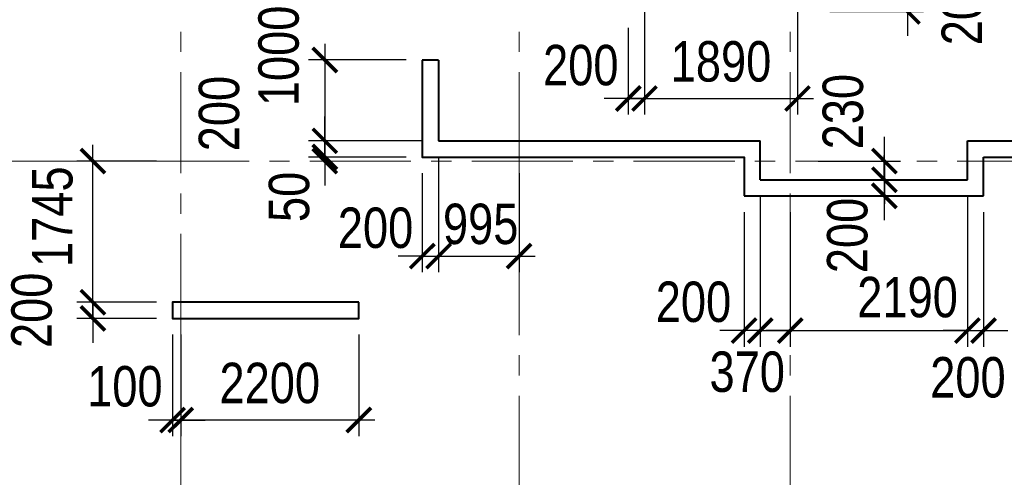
# Model space of a CAD drawing. Extents: x -8631841 to -8525813, y 4017860 to 4564755.
# Tile 15 of 112: x -8601002 to -8588837, y 4134314 to 4139972. Entities that reach past the tile are written whole.
import ezdxf

# ---------------------------------------------------------------- set-up
doc = ezdxf.new("R2010")
doc.units = 0
doc.header["$LTSCALE"] = 1000
doc.header["$MEASUREMENT"] = 0
doc.linetypes.add('CENTER', pattern=[2, 1.25, -0.25, 0.25, -0.25])
for name, color, linetype, lineweight in [('СК-040-С(тены)', 12, 'Continuous', 40), ('СК-043-С-ПИЛОНЫ', 5, 'Continuous', 40), ('СК-100-О(си)', 7, 'CENTER', 15), ('СК-300-Р(азмеры)', 7, 'Continuous', 20), ('СК-343-Р-КОЛОННЫ', 7, 'Continuous', 13)]:
    doc.layers.add(name, color=color, linetype=linetype, lineweight=lineweight)
doc.styles.add('RUSS', font='arial.ttf', dxfattribs={"width": 0.8})
doc.dimstyles.new('100-200', dxfattribs={"dimscale": 0, "dimtxt": 500, "dimasz": 300, "dimexe": 200, "dimexo": 200, "dimgap": 200, "dimtad": 1, "dimdec": 0, "dimzin": 0, "dimdsep": 46, "dimtxsty": 'RUSS', "dimblk": 'ARCHTICK', "dimcen": 0.096, "dimdle": 200, "dimclrd": 7, "dimclre": 7, "dimclrt": 256, "dimadec": 0, "dimazin": 0, "dimtfac": 1, "dimtdec": 0, "dimtmove": 2, "dimatfit": 3, "dimldrblk": 'OBLIQUE', "dimfxl": 1, "dimtolj": 1, "dimtzin": 0, "dimarcsym": 0})

# ---------------------------------------------------------------- blocks, each defined once
blk = doc.blocks.new('оси')
at = {"layer": 'СК-100-О(си)'}
for p, q in [((-40280.2, 18534.9), (-40280.2, -7257.5)), ((-36100.2, 18534.9), (-36100.2, -7257.5)), ((-32750.1, 18534.9), (-32750.1, -7257.5)), ((-46685.3, 7435), (6554.2, 7435))]:
    blk.add_line(p, q, dxfattribs=at)
blk = doc.blocks.new('A$C858fb3ef')
at = {"layer": 'СК-300-Р(азмеры)'}
blk.add_blockref('оси', (0, 0), dxfattribs=at)
blk = doc.blocks.new('A$C573b34c5')
blk.add_blockref('A$C858fb3ef', (0, 0))
blk = doc.blocks.new('_ArchTick')
at = {"color": 0, "linetype": 'ByBlock', "const_width": 0.15}
blk.add_lwpolyline([(-0.5, -0.5), (0.5, 0.5)], dxfattribs=at)
blk = doc.blocks.new('*D1007')
at = {"layer": 'Defpoints', "color": 0, "transparency": 16777216}
for p in [(-8599112, 4136478), (-8600097, 4136278), (-8599112, 4136278)]:
    blk.add_point(p, dxfattribs=at)
at = {"layer": 'СК-343-Р-КОЛОННЫ', "color": 7, "lineweight": -2, "transparency": 16777216}
for p, q in [((-8600097, 4136478), (-8600097, 4136778)), ((-8599312, 4136478), (-8600297, 4136478)), ((-8600097, 4136478), (-8600097, 4136278)), ((-8599312, 4136278), (-8600297, 4136278)), ((-8600097, 4136278), (-8600097, 4135978))]:
    blk.add_line(p, q, dxfattribs=at)
at = {"layer": 'СК-343-Р-КОЛОННЫ', "color": 7, "lineweight": -2, "transparency": 16777216, "xscale": 300, "yscale": 300, "zscale": 300}
for p, rotation in [((-8600097, 4136478), 270), ((-8600097, 4136278), 90)]:
    blk.add_blockref('_ArchTick', p, dxfattribs=dict(at, rotation=rotation))
at = {"layer": 'СК-343-Р-КОЛОННЫ', "transparency": 16777216, "insert": (-8600852, 4136378), "char_height": 500, "attachment_point": 5, "rotation": 90, "style": 'RUSS'}
blk.add_mtext('\\A1;200', dxfattribs=at)
blk = doc.blocks.new('_Oblique')
at = {"color": 0, "linetype": 'ByBlock', "lineweight": -2}
blk.add_line((-0.5, -0.5), (0.5, 0.5), dxfattribs=at)
blk = doc.blocks.new('*D1008')
at = {"layer": 'Defpoints', "color": 0, "transparency": 16777216}
for p in [(-8600097, 4138223), (-8599112, 4138223), (-8599112, 4136478)]:
    blk.add_point(p, dxfattribs=at)
at = {"layer": 'СК-343-Р-КОЛОННЫ', "color": 7, "lineweight": -2, "transparency": 16777216}
for p, q in [((-8600097, 4136278), (-8600097, 4138423)), ((-8599312, 4138223), (-8600297, 4138223)), ((-8599312, 4136478), (-8600297, 4136478))]:
    blk.add_line(p, q, dxfattribs=at)
at = {"layer": 'СК-343-Р-КОЛОННЫ', "color": 7, "lineweight": -2, "transparency": 16777216, "xscale": 300, "yscale": 300, "zscale": 300}
for p, rotation in [((-8600097, 4138223), 90), ((-8600097, 4136478), 270)]:
    blk.add_blockref('_ArchTick', p, dxfattribs=dict(at, rotation=rotation))
at = {"layer": 'СК-343-Р-КОЛОННЫ', "transparency": 16777216, "insert": (-8600596, 4137536), "char_height": 500, "attachment_point": 5, "rotation": 90, "style": 'RUSS'}
blk.add_mtext('\\A1;1745', dxfattribs=at)
blk = doc.blocks.new('*D935')
at = {"layer": 'Defpoints', "color": 0, "transparency": 16777216}
for p in [(-8591392, 4140273), (-8591192, 4140073), (-8590033, 4140073)]:
    blk.add_point(p, dxfattribs=at)
at = {"layer": 'СК-343-Р-КОЛОННЫ', "color": 7, "lineweight": -2, "transparency": 16777216}
for p, q in [((-8590033, 4140273), (-8590033, 4140573)), ((-8591192, 4140273), (-8589833, 4140273)), ((-8590033, 4140273), (-8590033, 4140073)), ((-8590992, 4140073), (-8589833, 4140073)), ((-8590033, 4140073), (-8590033, 4139773))]:
    blk.add_line(p, q, dxfattribs=at)
at = {"layer": 'СК-343-Р-КОЛОННЫ', "color": 7, "lineweight": -2, "transparency": 16777216, "xscale": 300, "yscale": 300, "zscale": 300}
for p, rotation in [((-8590033, 4140273), 270), ((-8590033, 4140073), 90)]:
    blk.add_blockref('_ArchTick', p, dxfattribs=dict(at, rotation=rotation))
at = {"layer": 'СК-343-Р-КОЛОННЫ', "transparency": 16777216, "insert": (-8589358, 4140122), "char_height": 500, "attachment_point": 5, "rotation": 90, "style": 'RUSS'}
blk.add_mtext('\\A1;200', dxfattribs=at)
blk = doc.blocks.new('*D939')
at = {"layer": 'Defpoints', "color": 0, "transparency": 16777216}
for p in [(-8593282, 4140273), (-8591392, 4140273), (-8591392, 4138998)]:
    blk.add_point(p, dxfattribs=at)
at = {"layer": 'СК-343-Р-КОЛОННЫ', "color": 7, "lineweight": -2, "transparency": 16777216}
for p, q in [((-8593282, 4140073), (-8593282, 4138798)), ((-8591392, 4140073), (-8591392, 4138798)), ((-8593482, 4138998), (-8591192, 4138998))]:
    blk.add_line(p, q, dxfattribs=at)
at = {"layer": 'СК-343-Р-КОЛОННЫ', "color": 7, "lineweight": -2, "transparency": 16777216, "xscale": 300, "yscale": 300, "zscale": 300, "rotation": 180}
blk.add_blockref('_ArchTick', (-8593282, 4138998), dxfattribs=at)
at = {"layer": 'СК-343-Р-КОЛОННЫ', "color": 7, "lineweight": -2, "transparency": 16777216, "xscale": 300, "yscale": 300, "zscale": 300}
blk.add_blockref('_ArchTick', (-8591392, 4138998), dxfattribs=at)
at = {"layer": 'СК-343-Р-КОЛОННЫ', "transparency": 16777216, "insert": (-8592337, 4139453), "char_height": 500, "attachment_point": 5, "style": 'RUSS'}
blk.add_mtext('\\A1;1890', dxfattribs=at)
blk = doc.blocks.new('*D940')
at = {"layer": 'Defpoints', "color": 0, "transparency": 16777216}
for p in [(-8593282, 4140273), (-8593482, 4140073), (-8593482, 4138998)]:
    blk.add_point(p, dxfattribs=at)
at = {"layer": 'СК-343-Р-КОЛОННЫ', "color": 7, "lineweight": -2, "transparency": 16777216}
for p, q in [((-8593282, 4140073), (-8593282, 4138798)), ((-8593482, 4139873), (-8593482, 4138798)), ((-8593482, 4138998), (-8593782, 4138998)), ((-8593282, 4138998), (-8593482, 4138998)), ((-8593282, 4138998), (-8592982, 4138998))]:
    blk.add_line(p, q, dxfattribs=at)
at = {"layer": 'СК-343-Р-КОЛОННЫ', "color": 7, "lineweight": -2, "transparency": 16777216, "xscale": 300, "yscale": 300, "zscale": 300}
blk.add_blockref('_ArchTick', (-8593482, 4138998), dxfattribs=at)
at = {"layer": 'СК-343-Р-КОЛОННЫ', "color": 7, "lineweight": -2, "transparency": 16777216, "xscale": 300, "yscale": 300, "zscale": 300, "rotation": 180}
blk.add_blockref('_ArchTick', (-8593282, 4138998), dxfattribs=at)
at = {"layer": 'СК-343-Р-КОЛОННЫ', "transparency": 16777216, "insert": (-8594069, 4139407), "char_height": 500, "attachment_point": 5, "style": 'RUSS'}
blk.add_mtext('\\A1;200', dxfattribs=at)
blk = doc.blocks.new('*D941')
at = {"layer": 'Defpoints', "color": 0, "transparency": 16777216}
for p in [(-8596027, 4139474), (-8597232, 4138474), (-8595826, 4138474)]:
    blk.add_point(p, dxfattribs=at)
at = {"layer": 'СК-343-Р-КОЛОННЫ', "color": 7, "lineweight": -2, "transparency": 16777216}
for p, q in [((-8597232, 4139674), (-8597232, 4138274)), ((-8596227, 4139474), (-8597432, 4139474)), ((-8596026, 4138474), (-8597432, 4138474))]:
    blk.add_line(p, q, dxfattribs=at)
at = {"layer": 'СК-343-Р-КОЛОННЫ', "color": 7, "lineweight": -2, "transparency": 16777216, "xscale": 300, "yscale": 300, "zscale": 300}
for p, rotation in [((-8597232, 4139474), 90), ((-8597232, 4138474), 270)]:
    blk.add_blockref('_ArchTick', p, dxfattribs=dict(at, rotation=rotation))
at = {"layer": 'СК-343-Р-КОЛОННЫ', "transparency": 16777216, "insert": (-8597800, 4139524), "char_height": 500, "attachment_point": 5, "rotation": 90, "style": 'RUSS'}
blk.add_mtext('\\A1;1000', dxfattribs=at)
blk = doc.blocks.new('*D942')
at = {"layer": 'Defpoints', "color": 0, "transparency": 16777216}
for p in [(-8597232, 4138223), (-8597232, 4138223), (-8596027, 4138274)]:
    blk.add_point(p, dxfattribs=at)
at = {"layer": 'СК-343-Р-КОЛОННЫ', "color": 7, "lineweight": -2, "transparency": 16777216}
for p, q in [((-8597232, 4138274), (-8597232, 4138574)), ((-8596227, 4138274), (-8597432, 4138274)), ((-8597232, 4138274), (-8597232, 4138223)), ((-8597232, 4138223), (-8597232, 4137923))]:
    blk.add_line(p, q, dxfattribs=at)
at = {"layer": 'СК-343-Р-КОЛОННЫ', "color": 7, "lineweight": -2, "transparency": 16777216, "xscale": 300, "yscale": 300, "zscale": 300}
for p, rotation in [((-8597232, 4138274), 270), ((-8597232, 4138223), 90)]:
    blk.add_blockref('_ArchTick', p, dxfattribs=dict(at, rotation=rotation))
at = {"layer": 'СК-343-Р-КОЛОННЫ', "transparency": 16777216, "insert": (-8597671, 4137781), "char_height": 500, "attachment_point": 5, "rotation": 90, "style": 'RUSS'}
blk.add_mtext('\\A1;50', dxfattribs=at)
blk = doc.blocks.new('*D946')
at = {"layer": 'Defpoints', "color": 0, "transparency": 16777216}
for p in [(-8595827, 4138474), (-8597232, 4138274), (-8596027, 4138274)]:
    blk.add_point(p, dxfattribs=at)
at = {"layer": 'СК-343-Р-КОЛОННЫ', "color": 7, "lineweight": -2, "transparency": 16777216}
for p, q in [((-8597232, 4138474), (-8597232, 4138774)), ((-8596027, 4138474), (-8597432, 4138474)), ((-8597232, 4138474), (-8597232, 4138274)), ((-8596227, 4138274), (-8597432, 4138274)), ((-8597232, 4138274), (-8597232, 4137974))]:
    blk.add_line(p, q, dxfattribs=at)
at = {"layer": 'СК-343-Р-КОЛОННЫ', "color": 7, "lineweight": -2, "transparency": 16777216, "xscale": 300, "yscale": 300, "zscale": 300}
for p, rotation in [((-8597232, 4138474), 270), ((-8597232, 4138274), 90)]:
    blk.add_blockref('_ArchTick', p, dxfattribs=dict(at, rotation=rotation))
at = {"layer": 'СК-343-Р-КОЛОННЫ', "transparency": 16777216, "insert": (-8598536, 4138811), "char_height": 500, "attachment_point": 5, "rotation": 90, "style": 'RUSS'}
blk.add_mtext('\\A1;200', dxfattribs=at)
blk = doc.blocks.new('*D947')
at = {"layer": 'Defpoints', "color": 0, "transparency": 16777216}
for p in [(-8599012, 4136278), (-8596812, 4136278), (-8599012, 4135022)]:
    blk.add_point(p, dxfattribs=at)
at = {"layer": 'СК-343-Р-КОЛОННЫ', "color": 7, "lineweight": -2, "transparency": 16777216}
for p, q in [((-8599012, 4136078), (-8599012, 4134822)), ((-8596812, 4136078), (-8596812, 4134822)), ((-8596612, 4135022), (-8599212, 4135022))]:
    blk.add_line(p, q, dxfattribs=at)
at = {"layer": 'СК-343-Р-КОЛОННЫ', "color": 7, "lineweight": -2, "transparency": 16777216, "xscale": 300, "yscale": 300, "zscale": 300, "rotation": 180}
blk.add_blockref('_ArchTick', (-8599012, 4135022), dxfattribs=at)
at = {"layer": 'СК-343-Р-КОЛОННЫ', "color": 7, "lineweight": -2, "transparency": 16777216, "xscale": 300, "yscale": 300, "zscale": 300}
blk.add_blockref('_ArchTick', (-8596812, 4135022), dxfattribs=at)
at = {"layer": 'СК-343-Р-КОЛОННЫ', "transparency": 16777216, "insert": (-8597912, 4135477), "char_height": 500, "attachment_point": 5, "style": 'RUSS'}
blk.add_mtext('\\A1;2200', dxfattribs=at)
blk = doc.blocks.new('*D948')
at = {"layer": 'Defpoints', "color": 0, "transparency": 16777216}
for p in [(-8599112, 4136278), (-8599012, 4136278), (-8599012, 4135022)]:
    blk.add_point(p, dxfattribs=at)
at = {"layer": 'СК-343-Р-КОЛОННЫ', "color": 7, "lineweight": -2, "transparency": 16777216}
for p, q in [((-8599112, 4136078), (-8599112, 4134822)), ((-8599012, 4136078), (-8599012, 4134822)), ((-8599112, 4135022), (-8599412, 4135022)), ((-8599112, 4135022), (-8599012, 4135022)), ((-8599012, 4135022), (-8598712, 4135022))]:
    blk.add_line(p, q, dxfattribs=at)
at = {"layer": 'СК-343-Р-КОЛОННЫ', "color": 7, "lineweight": -2, "transparency": 16777216, "xscale": 300, "yscale": 300, "zscale": 300}
blk.add_blockref('_ArchTick', (-8599112, 4135022), dxfattribs=at)
at = {"layer": 'СК-343-Р-КОЛОННЫ', "color": 7, "lineweight": -2, "transparency": 16777216, "xscale": 300, "yscale": 300, "zscale": 300, "rotation": 180}
blk.add_blockref('_ArchTick', (-8599012, 4135022), dxfattribs=at)
at = {"layer": 'СК-343-Р-КОЛОННЫ', "transparency": 16777216, "insert": (-8599702, 4135436), "char_height": 500, "attachment_point": 5, "style": 'RUSS'}
blk.add_mtext('\\A1;100', dxfattribs=at)
blk = doc.blocks.new('*D964')
at = {"layer": 'Defpoints', "color": 0, "transparency": 16777216}
for p in [(-8589292, 4137994), (-8589092, 4137794), (-8589092, 4136128)]:
    blk.add_point(p, dxfattribs=at)
at = {"layer": 'СК-343-Р-КОЛОННЫ', "color": 7, "lineweight": -2, "transparency": 16777216}
for p, q in [((-8589292, 4137794), (-8589292, 4135928)), ((-8589092, 4137594), (-8589092, 4135928)), ((-8589292, 4136128), (-8589592, 4136128)), ((-8589292, 4136128), (-8589092, 4136128)), ((-8589092, 4136128), (-8588792, 4136128))]:
    blk.add_line(p, q, dxfattribs=at)
at = {"layer": 'СК-343-Р-КОЛОННЫ', "color": 7, "lineweight": -2, "transparency": 16777216, "xscale": 300, "yscale": 300, "zscale": 300}
blk.add_blockref('_ArchTick', (-8589292, 4136128), dxfattribs=at)
at = {"layer": 'СК-343-Р-КОЛОННЫ', "color": 7, "lineweight": -2, "transparency": 16777216, "xscale": 300, "yscale": 300, "zscale": 300, "rotation": 180}
blk.add_blockref('_ArchTick', (-8589092, 4136128), dxfattribs=at)
at = {"layer": 'СК-343-Р-КОЛОННЫ', "transparency": 16777216, "insert": (-8589286, 4135547), "char_height": 500, "attachment_point": 5, "style": 'RUSS'}
blk.add_mtext('\\A1;200', dxfattribs=at)
blk = doc.blocks.new('*D965')
at = {"layer": 'Defpoints', "color": 0, "transparency": 16777216}
for p in [(-8589292, 4137994), (-8591482, 4137794), (-8589292, 4136128)]:
    blk.add_point(p, dxfattribs=at)
at = {"layer": 'СК-343-Р-КОЛОННЫ', "color": 7, "lineweight": -2, "transparency": 16777216}
for p, q in [((-8589292, 4137794), (-8589292, 4135928)), ((-8591482, 4137594), (-8591482, 4135928)), ((-8591482, 4136128), (-8591782, 4136128)), ((-8591482, 4136128), (-8589292, 4136128)), ((-8589292, 4136128), (-8588992, 4136128))]:
    blk.add_line(p, q, dxfattribs=at)
at = {"layer": 'СК-343-Р-КОЛОННЫ', "color": 7, "lineweight": -2, "transparency": 16777216, "xscale": 300, "yscale": 300, "zscale": 300}
blk.add_blockref('_ArchTick', (-8591482, 4136128), dxfattribs=at)
at = {"layer": 'СК-343-Р-КОЛОННЫ', "color": 7, "lineweight": -2, "transparency": 16777216, "xscale": 300, "yscale": 300, "zscale": 300, "rotation": 180}
blk.add_blockref('_ArchTick', (-8589292, 4136128), dxfattribs=at)
at = {"layer": 'СК-343-Р-КОЛОННЫ', "transparency": 16777216, "insert": (-8590032, 4136539), "char_height": 500, "attachment_point": 5, "style": 'RUSS'}
blk.add_mtext('\\A1;2190', dxfattribs=at)
blk = doc.blocks.new('*D966')
at = {"layer": 'Defpoints', "color": 0, "transparency": 16777216}
for p in [(-8591852, 4137994), (-8591482, 4137794), (-8591482, 4136128)]:
    blk.add_point(p, dxfattribs=at)
at = {"layer": 'СК-343-Р-КОЛОННЫ', "color": 7, "lineweight": -2, "transparency": 16777216}
for p, q in [((-8591852, 4137794), (-8591852, 4135928)), ((-8591482, 4137594), (-8591482, 4135928)), ((-8591852, 4136128), (-8592152, 4136128)), ((-8591852, 4136128), (-8591482, 4136128)), ((-8591482, 4136128), (-8591182, 4136128))]:
    blk.add_line(p, q, dxfattribs=at)
at = {"layer": 'СК-343-Р-КОЛОННЫ', "color": 7, "lineweight": -2, "transparency": 16777216, "xscale": 300, "yscale": 300, "zscale": 300}
blk.add_blockref('_ArchTick', (-8591852, 4136128), dxfattribs=at)
at = {"layer": 'СК-343-Р-КОЛОННЫ', "color": 7, "lineweight": -2, "transparency": 16777216, "xscale": 300, "yscale": 300, "zscale": 300, "rotation": 180}
blk.add_blockref('_ArchTick', (-8591482, 4136128), dxfattribs=at)
at = {"layer": 'СК-343-Р-КОЛОННЫ', "transparency": 16777216, "insert": (-8592013, 4135616), "char_height": 500, "attachment_point": 5, "style": 'RUSS'}
blk.add_mtext('\\A1;370', dxfattribs=at)
blk = doc.blocks.new('*D967')
at = {"layer": 'Defpoints', "color": 0, "transparency": 16777216}
for p in [(-8591852, 4137994), (-8592052, 4137794), (-8592052, 4136128)]:
    blk.add_point(p, dxfattribs=at)
at = {"layer": 'СК-343-Р-КОЛОННЫ', "color": 7, "lineweight": -2, "transparency": 16777216}
for p, q in [((-8591852, 4137794), (-8591852, 4135928)), ((-8592052, 4137594), (-8592052, 4135928)), ((-8592052, 4136128), (-8592352, 4136128)), ((-8591852, 4136128), (-8592052, 4136128)), ((-8591852, 4136128), (-8591552, 4136128))]:
    blk.add_line(p, q, dxfattribs=at)
at = {"layer": 'СК-343-Р-КОЛОННЫ', "color": 7, "lineweight": -2, "transparency": 16777216, "xscale": 300, "yscale": 300, "zscale": 300}
blk.add_blockref('_ArchTick', (-8592052, 4136128), dxfattribs=at)
at = {"layer": 'СК-343-Р-КОЛОННЫ', "color": 7, "lineweight": -2, "transparency": 16777216, "xscale": 300, "yscale": 300, "zscale": 300, "rotation": 180}
blk.add_blockref('_ArchTick', (-8591852, 4136128), dxfattribs=at)
at = {"layer": 'СК-343-Р-КОЛОННЫ', "transparency": 16777216, "insert": (-8592677, 4136481), "char_height": 500, "attachment_point": 5, "style": 'RUSS'}
blk.add_mtext('\\A1;200', dxfattribs=at)
blk = doc.blocks.new('*D975')
at = {"layer": 'Defpoints', "color": 0, "transparency": 16777216}
for p in [(-8591337, 4138223), (-8591337, 4137994), (-8590318, 4137994)]:
    blk.add_point(p, dxfattribs=at)
at = {"layer": 'СК-343-Р-КОЛОННЫ', "color": 7, "lineweight": -2, "transparency": 16777216}
for p, q in [((-8590318, 4138223), (-8590318, 4138523)), ((-8591137, 4138223), (-8590118, 4138223)), ((-8590318, 4138223), (-8590318, 4137994)), ((-8591137, 4137994), (-8590118, 4137994)), ((-8590318, 4137994), (-8590318, 4137694))]:
    blk.add_line(p, q, dxfattribs=at)
at = {"layer": 'СК-343-Р-КОЛОННЫ', "color": 7, "lineweight": -2, "transparency": 16777216, "xscale": 300, "yscale": 300, "zscale": 300}
for p, rotation in [((-8590318, 4138223), 270), ((-8590318, 4137994), 90)]:
    blk.add_blockref('_ArchTick', p, dxfattribs=dict(at, rotation=rotation))
at = {"layer": 'СК-343-Р-КОЛОННЫ', "transparency": 16777216, "insert": (-8590828, 4138835), "char_height": 500, "attachment_point": 5, "rotation": 90, "style": 'RUSS'}
blk.add_mtext('\\A1;230', dxfattribs=at)
blk = doc.blocks.new('*D976')
at = {"layer": 'Defpoints', "color": 0, "transparency": 16777216}
for p in [(-8591338, 4137994), (-8591338, 4137794), (-8590319, 4137794)]:
    blk.add_point(p, dxfattribs=at)
at = {"layer": 'СК-343-Р-КОЛОННЫ', "color": 7, "lineweight": -2, "transparency": 16777216}
for p, q in [((-8590319, 4137994), (-8590319, 4138294)), ((-8591138, 4137994), (-8590119, 4137994)), ((-8590319, 4137994), (-8590319, 4137794)), ((-8591138, 4137794), (-8590119, 4137794)), ((-8590319, 4137794), (-8590319, 4137494))]:
    blk.add_line(p, q, dxfattribs=at)
at = {"layer": 'СК-343-Р-КОЛОННЫ', "color": 7, "lineweight": -2, "transparency": 16777216, "xscale": 300, "yscale": 300, "zscale": 300}
for p, rotation in [((-8590319, 4137994), 270), ((-8590319, 4137794), 90)]:
    blk.add_blockref('_ArchTick', p, dxfattribs=dict(at, rotation=rotation))
at = {"layer": 'СК-343-Р-КОЛОННЫ', "transparency": 16777216, "insert": (-8590774, 4137304), "char_height": 500, "attachment_point": 5, "rotation": 90, "style": 'RUSS'}
blk.add_mtext('\\A1;200', dxfattribs=at)
blk = doc.blocks.new('20')
at = {"layer": 'СК-040-С(тены)'}
for p, q in [((6825, 8685), (6625, 8685)), ((6825, 8685), (6825, 7685)), ((6826, 7685), (10800, 7685)), ((10800, 7205), (10800, 7685)), ((13360, 7205), (13360, 7685)), ((13360, 7685), (16650, 7685)), ((13560, 7005), (13560, 7485)), ((13560, 7485), (16650, 7485)), ((10800, 7205), (13360, 7205)), ((10600, 7005), (13560, 7005))]:
    blk.add_line(p, q, dxfattribs=at)
blk.add_lwpolyline([(6625, 8685), (6625, 7485), (10600, 7485), (10600, 7005)], dxfattribs=at)
at = {"layer": 'СК-043-С-ПИЛОНЫ'}
blk.add_lwpolyline([(5840, 5690), (3540, 5690), (3540, 5490), (5840, 5490), (5840, 5690)], dxfattribs=at)
blk = doc.blocks.new('*D1077')
at = {"layer": 'Defpoints', "color": 0, "transparency": 16777216}
for p in [(-8595827, 4138474), (-8596027, 4138274), (-8595827, 4137049)]:
    blk.add_point(p, dxfattribs=at)
at = {"layer": 'СК-343-Р-КОЛОННЫ', "color": 7, "lineweight": -2, "transparency": 16777216}
for p, q in [((-8595827, 4138274), (-8595827, 4136849)), ((-8596027, 4138074), (-8596027, 4136849)), ((-8596027, 4137049), (-8596327, 4137049)), ((-8596027, 4137049), (-8595827, 4137049)), ((-8595827, 4137049), (-8595527, 4137049))]:
    blk.add_line(p, q, dxfattribs=at)
at = {"layer": 'СК-343-Р-КОЛОННЫ', "color": 7, "lineweight": -2, "transparency": 16777216, "xscale": 300, "yscale": 300, "zscale": 300}
blk.add_blockref('_ArchTick', (-8596027, 4137049), dxfattribs=at)
at = {"layer": 'СК-343-Р-КОЛОННЫ', "color": 7, "lineweight": -2, "transparency": 16777216, "xscale": 300, "yscale": 300, "zscale": 300, "rotation": 180}
blk.add_blockref('_ArchTick', (-8595827, 4137049), dxfattribs=at)
at = {"layer": 'СК-343-Р-КОЛОННЫ', "transparency": 16777216, "insert": (-8596605, 4137396), "char_height": 500, "attachment_point": 5, "style": 'RUSS'}
blk.add_mtext('\\A1;200', dxfattribs=at)
blk = doc.blocks.new('*D1078')
at = {"layer": 'Defpoints', "color": 0, "transparency": 16777216}
for p in [(-8595827, 4138474), (-8594832, 4138274), (-8594832, 4137049)]:
    blk.add_point(p, dxfattribs=at)
at = {"layer": 'СК-343-Р-КОЛОННЫ', "color": 7, "lineweight": -2, "transparency": 16777216}
for p, q in [((-8595827, 4138274), (-8595827, 4136849)), ((-8594832, 4138074), (-8594832, 4136849)), ((-8596027, 4137049), (-8594632, 4137049))]:
    blk.add_line(p, q, dxfattribs=at)
at = {"layer": 'СК-343-Р-КОЛОННЫ', "color": 7, "lineweight": -2, "transparency": 16777216, "xscale": 300, "yscale": 300, "zscale": 300, "rotation": 180}
blk.add_blockref('_ArchTick', (-8595827, 4137049), dxfattribs=at)
at = {"layer": 'СК-343-Р-КОЛОННЫ', "color": 7, "lineweight": -2, "transparency": 16777216, "xscale": 300, "yscale": 300, "zscale": 300}
blk.add_blockref('_ArchTick', (-8594832, 4137049), dxfattribs=at)
at = {"layer": 'СК-343-Р-КОЛОННЫ', "transparency": 16777216, "insert": (-8595306, 4137444), "char_height": 500, "attachment_point": 5, "style": 'RUSS'}
blk.add_mtext('\\A1;995', dxfattribs=at)

msp = doc.modelspace()

# ---------------------------------------------------------------- block references
at = {"layer": 'СК-300-Р(азмеры)'}
msp.add_blockref('A$C573b34c5', (-8558731.8, 4130788.4), dxfattribs=at)
at = {"layer": 'СК-343-Р-КОЛОННЫ'}
msp.add_blockref('20', (-8602652.1, 4130788.4), dxfattribs=at)

# ---------------------------------------------------------------- dimensions: what is measured, and where the dimension line sits
for base, p1, p2, picture, middle in [((-8590033.1, 4140073.1), (-8591391.8, 4140273.1), (-8591191.8, 4140073.1), '*D935', (-8589358.3, 4140121.7)), ((-8597231.5, 4138473.7), (-8596027.3, 4139473.7), (-8595825.7, 4138473.7), '*D941', (-8597800.4, 4139524.1)), ((-8597231.5, 4138273.7), (-8595827.3, 4138473.7), (-8596027.3, 4138273.7), '*D946', (-8598535.8, 4138811.4)), ((-8590318.3, 4137993.8), (-8591337.4, 4138223.4), (-8591337.4, 4137993.8), '*D975', (-8590827.8, 4138835.3)), ((-8597231.5, 4138223.4), (-8596027.3, 4138273.7), (-8597231.5, 4138223.4), '*D942', (-8597671.3, 4137780.8)), ((-8600097.1, 4138223.4), (-8599112.2, 4136478.4), (-8599112.2, 4138223.4), '*D1008', (-8600596.4, 4137535.6)), ((-8590319.1, 4137793.8), (-8591338.2, 4137993.8), (-8591338.2, 4137793.8), '*D976', (-8590774.2, 4137303.7))]:
    dim = msp.add_linear_dim(base=base, p1=p1, p2=p2, angle=90, dimstyle='100-200', override={"dimscale": 1}, dxfattribs=at)
    dim.commit()
    dim.dimension.update_dxf_attribs({"geometry": picture, "text_midpoint": middle, "dimtype": 160})
for base, p1, p2, picture, middle in [((-8593482.1, 4138997.8), (-8593282.1, 4140273.1), (-8593482.1, 4140073.1), '*D940', (-8594069.3, 4139406.6)), ((-8595827.3, 4137049.1), (-8596027.3, 4138273.7), (-8595827.3, 4138473.7), '*D1077', (-8596605.5, 4137396.2)), ((-8594832.1, 4137049.1), (-8595827.3, 4138473.7), (-8594832.1, 4138273.7), '*D1078', (-8595306.1, 4137444.1)), ((-8592052.1, 4136128.2), (-8591852.1, 4137993.7), (-8592052.1, 4137793.7), '*D967', (-8592677.2, 4136481.3)), ((-8591482, 4136127.8), (-8591852.1, 4137993.7), (-8591482, 4137793.7), '*D966', (-8592012.7, 4135615.5)), ((-8589292.1, 4136127.8), (-8591482, 4137793.7), (-8589292.1, 4137993.7), '*D965', (-8590031.6, 4136538.8)), ((-8589092.1, 4136127.8), (-8589292.1, 4137993.7), (-8589092.1, 4137793.7), '*D964', (-8589285.7, 4135547.1)), ((-8599012.1, 4135021.8), (-8599112.2, 4136278.4), (-8599012.1, 4136278.4), '*D948', (-8599701.7, 4135436.2))]:
    dim = msp.add_linear_dim(base=base, p1=p1, p2=p2, dimstyle='100-200', override={"dimscale": 1}, dxfattribs=at)
    dim.commit()
    dim.dimension.update_dxf_attribs({"geometry": picture, "text_midpoint": middle, "dimtype": 160})
for base, p1, p2, picture, middle in [((-8591391.8, 4138997.8), (-8593282.1, 4140273.1), (-8591391.8, 4140273.1), '*D939', (-8592337, 4139453.1)), ((-8599012.1, 4135021.8), (-8596812.1, 4136278.4), (-8599012.1, 4136278.4), '*D947', (-8597912.1, 4135477.1))]:
    dim = msp.add_linear_dim(base=base, p1=p1, p2=p2, dimstyle='100-200', override={"dimscale": 1}, dxfattribs=at)
    dim.commit()
    dim.dimension.update_dxf_attribs({"geometry": picture, "text_midpoint": middle})
dim = msp.add_linear_dim(base=(-8600096.7, 4136278.4), p1=(-8599112.2, 4136478.4), p2=(-8599112.2, 4136278.4), angle=90, dimstyle='100-200', override={"dimscale": 1}, dxfattribs=at)
dim.commit()
dim.dimension.update_dxf_attribs({"geometry": '*D1007', "text_midpoint": (-8600852, 4136378.4)})

doc.saveas('drawing.dxf')
